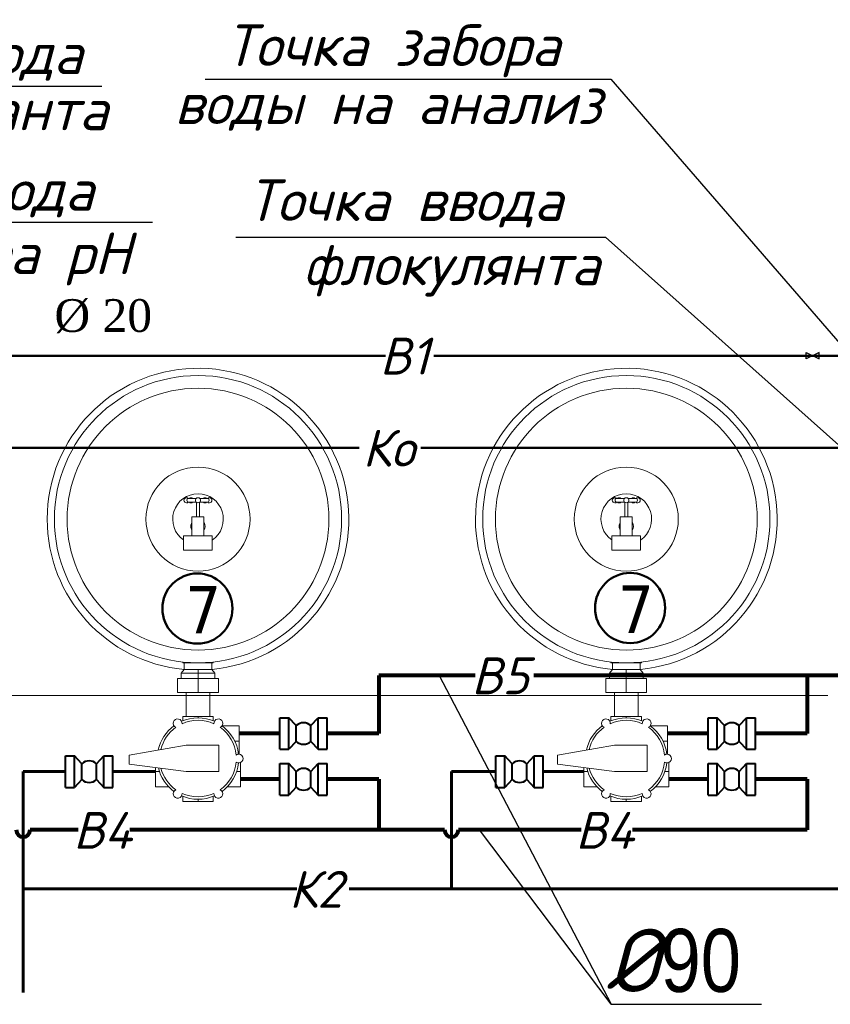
# Model space of a CAD drawing. Extents: x 4114239 to 5838486, y 780458 to 1383318.
# Tile 7 of 231: x 4325488 to 4331923, y 973140 to 980954. Entities that reach past the tile are written whole.
import ezdxf

# ---------------------------------------------------------------- set-up
doc = ezdxf.new("R2010")
doc.units = 0
doc.header["$MEASUREMENT"] = 0
for name, color, linetype, lineweight in [('1', 7, 'Continuous', 50), ('1-A', 1, 'Continuous', 40), ('BRAVARIJA', 5, 'Continuous', 35), ('Layer1', 7, 'Continuous', 40), ('Основные', 160, 'Continuous', 40), ('Стены', 5, 'Continuous', 30)]:
    doc.layers.add(name, color=color, linetype=linetype, lineweight=lineweight)
doc.layers.add('RURY-CIENKIE', color=5, linetype='Continuous')
doc.layers.add('Отметки', color=7, linetype='Continuous', lineweight=0, true_color=0x221726)
doc.styles.add('GOST_P', font='isocpeui.ttf')
doc.styles.add('ГОСТ 250', font='isocpeui.ttf', dxfattribs={"height": 300})
doc.styles.add('таня', font='times.ttf', dxfattribs={"height": 280})

msp = doc.modelspace()

# ---------------------------------------------------------------- linework, layer by layer
for p, q in [((4326959.438, 980481.6902), (4330181.938, 980481.6902)), ((4330181.938, 980481.6902), (4332201.82, 978148.4052)), ((4323311.382, 980427.3808), (4326139.1146, 980427.3808)), ((4323224.8881, 979347.7067), (4326542.0588, 979347.7067)), ((4327204.0739, 979229.5458), (4330137.1042, 979229.5458)), ((4332013.7459, 977557.3985), (4330137.1042, 979229.5458)), ((4328817.9252, 975750.6409, 41.0635), (4330183.8998, 973140.2282)), ((4330183.8998, 973140.2282), (4329137.7551, 974523.7638))]:
    msp.add_line(p, q)
at = {"color": 0, "linetype": 'Continuous', "lineweight": 0}
for p, q in [((4326823.982, 977155.5846), (4326889.3728, 977155.5846)), ((4326916.9675, 977155.5846), (4326982.3582, 977155.5846)), ((4330223.982, 977155.5846), (4330289.3728, 977155.5846)), ((4330316.9675, 977155.5846), (4330382.3582, 977155.5846)), ((4326823.982, 977125.1846), (4326889.3728, 977125.1846)), ((4326891.0609, 977009.5005), (4326891.0609, 977123.8084)), ((4326915.2793, 977009.5005), (4326915.2793, 977123.8084)), ((4326916.9675, 977125.1846), (4326982.3582, 977125.1846)), ((4330223.982, 977125.1846), (4330289.3728, 977125.1846)), ((4330291.0609, 977009.5005), (4330291.0609, 977123.8084)), ((4330315.2793, 977009.5005), (4330315.2793, 977123.8084)), ((4330316.9675, 977125.1846), (4330382.3582, 977125.1846)), ((4326855.6701, 976857.5005), (4326855.6701, 977009.5005)), ((4326950.6701, 977009.5005), (4326855.6701, 977009.5005)), ((4326950.6701, 977009.5005), (4326950.6701, 976857.5005)), ((4330255.6701, 976857.5005), (4330255.6701, 977009.5005)), ((4330350.6701, 977009.5005), (4330255.6701, 977009.5005)), ((4330350.6701, 977009.5005), (4330350.6701, 976857.5005)), ((4327017.1701, 976857.5005), (4326789.1701, 976857.5005)), ((4326789.1701, 976857.5005), (4326789.1701, 976743.5005)), ((4327017.1701, 976857.5005), (4327017.1701, 976743.5005)), ((4330417.1701, 976857.5005), (4330189.1701, 976857.5005)), ((4330189.1701, 976857.5005), (4330189.1701, 976743.5005)), ((4330417.1701, 976857.5005), (4330417.1701, 976743.5005)), ((4326789.1701, 976743.5005), (4327017.1701, 976743.5005)), ((4330189.1701, 976743.5005), (4330417.1701, 976743.5005)), ((4326781.9305, 975850.5993), (4326781.9305, 975857.1032)), ((4326781.9305, 975850.5993), (4326903.5305, 975850.5993)), ((4326781.9305, 975850.5993), (4326903.5305, 975850.5993)), ((4326793.3305, 975797.3993), (4326793.3305, 975850.5993)), ((4326793.3305, 975797.3993), (4326793.3305, 975850.5993)), ((4326903.5305, 975850.5993), (4327025.1305, 975850.5993)), ((4326903.5305, 975850.5993), (4327025.1305, 975850.5993)), ((4327013.7305, 975797.3993), (4327013.7305, 975850.5993)), ((4327013.7305, 975797.3993), (4327013.7305, 975850.5993)), ((4327025.1305, 975850.5993), (4327025.1305, 975857.1032)), ((4330181.9305, 975850.5993), (4330181.9305, 975857.1032)), ((4330181.9305, 975850.5993), (4330303.5305, 975850.5993)), ((4330181.9305, 975850.5993), (4330303.5305, 975850.5993)), ((4330193.3305, 975797.3993), (4330193.3305, 975850.5993)), ((4330193.3305, 975797.3993), (4330193.3305, 975850.5993)), ((4330303.5305, 975850.5993), (4330425.1305, 975850.5993)), ((4330303.5305, 975850.5993), (4330425.1305, 975850.5993)), ((4330413.7305, 975797.3993), (4330413.7305, 975850.5993)), ((4330413.7305, 975797.3993), (4330413.7305, 975850.5993)), ((4330425.1305, 975850.5993), (4330425.1305, 975857.1032)), ((4326793.3305, 975797.3993), (4326770.5305, 975767.4066)), ((4326770.5305, 975767.4066), (4326903.5305, 975767.4066)), ((4326770.5305, 975767.4066), (4326903.5305, 975767.4066)), ((4326770.5305, 975767.4066), (4326770.5305, 975725.1993)), ((4326903.5305, 975797.3993), (4326793.3305, 975797.3993)), ((4326903.5305, 975797.3993), (4326793.3305, 975797.3993)), ((4326903.5305, 975797.3993), (4326903.5305, 975767.4066)), ((4327013.7305, 975797.3993), (4326903.5305, 975797.3993)), ((4327013.7305, 975797.3993), (4326903.5305, 975797.3993)), ((4326903.5305, 975797.3993), (4326903.5305, 975767.4066)), ((4326903.5305, 975767.4066), (4326903.5305, 975725.1993)), ((4326903.5305, 975767.4066), (4326903.5305, 975725.1993)), ((4326903.5305, 975767.4066), (4327036.5305, 975767.4066)), ((4326903.5305, 975767.4066), (4327036.5305, 975767.4066)), ((4327013.7305, 975797.3993), (4327036.5305, 975767.4066)), ((4327036.5305, 975767.4066), (4327036.5305, 975725.1993)), ((4330193.3305, 975797.3993), (4330170.5305, 975767.4066)), ((4330170.5305, 975767.4066), (4330303.5305, 975767.4066)), ((4330170.5305, 975767.4066), (4330303.5305, 975767.4066)), ((4330170.5305, 975767.4066), (4330170.5305, 975725.1993)), ((4330303.5305, 975797.3993), (4330193.3305, 975797.3993)), ((4330303.5305, 975797.3993), (4330193.3305, 975797.3993)), ((4330303.5305, 975797.3993), (4330303.5305, 975767.4066)), ((4330413.7305, 975797.3993), (4330303.5305, 975797.3993)), ((4330413.7305, 975797.3993), (4330303.5305, 975797.3993)), ((4330303.5305, 975797.3993), (4330303.5305, 975767.4066)), ((4330303.5305, 975767.4066), (4330303.5305, 975725.1993)), ((4330303.5305, 975767.4066), (4330303.5305, 975725.1993)), ((4330303.5305, 975767.4066), (4330436.5305, 975767.4066)), ((4330303.5305, 975767.4066), (4330436.5305, 975767.4066)), ((4330413.7305, 975797.3993), (4330436.5305, 975767.4066)), ((4330436.5305, 975767.4066), (4330436.5305, 975725.1993)), ((4326903.5305, 975725.1993), (4326742.0305, 975725.1993)), ((4326903.5305, 975725.1993), (4326742.0305, 975725.1993)), ((4326742.0305, 975614.9993), (4326742.0305, 975725.1993)), ((4327065.0305, 975725.1993), (4326903.5305, 975725.1993)), ((4326903.5305, 975614.9993), (4326903.5305, 975725.1993)), ((4327065.0305, 975725.1993), (4326903.5305, 975725.1993)), ((4326903.5305, 975614.9993), (4326903.5305, 975725.1993)), ((4327065.0305, 975614.9993), (4327065.0305, 975725.1993)), ((4330303.5305, 975725.1993), (4330142.0305, 975725.1993)), ((4330303.5305, 975725.1993), (4330142.0305, 975725.1993)), ((4330142.0305, 975614.9993), (4330142.0305, 975725.1993)), ((4330465.0305, 975725.1993), (4330303.5305, 975725.1993)), ((4330303.5305, 975614.9993), (4330303.5305, 975725.1993)), ((4330465.0305, 975725.1993), (4330303.5305, 975725.1993)), ((4330303.5305, 975614.9993), (4330303.5305, 975725.1993)), ((4330465.0305, 975614.9993), (4330465.0305, 975725.1993)), ((4325150.2952, 975590.4949), (4326808.5305, 975590.4949)), ((4326903.5305, 975614.9993), (4326742.0305, 975614.9993)), ((4326903.5305, 975614.9993), (4326742.0305, 975614.9993)), ((4326808.5305, 975424.9993), (4326808.5305, 975614.9993)), ((4327065.0305, 975614.9993), (4326903.5305, 975614.9993)), ((4327065.0305, 975614.9993), (4326903.5305, 975614.9993)), ((4326998.5305, 975424.9993), (4326998.5305, 975614.9993)), ((4326998.5305, 975590.4949), (4330208.5305, 975590.4949)), ((4330303.5305, 975614.9993), (4330142.0305, 975614.9993)), ((4330303.5305, 975614.9993), (4330142.0305, 975614.9993)), ((4330208.5305, 975424.9993), (4330208.5305, 975614.9993)), ((4330465.0305, 975614.9993), (4330303.5305, 975614.9993)), ((4330465.0305, 975614.9993), (4330303.5305, 975614.9993)), ((4330398.5305, 975424.9993), (4330398.5305, 975614.9993)), ((4330398.5305, 975590.4949), (4331903.7459, 975590.4949)), ((4326903.5305, 975424.9993), (4326781.9305, 975424.9993)), ((4326903.5305, 975424.9993), (4326781.9305, 975424.9993)), ((4326781.9305, 975389.8357), (4326781.9305, 975424.9993)), ((4327025.1305, 975424.9993), (4326903.5305, 975424.9993)), ((4326903.5305, 975413.5993), (4326903.5305, 975424.9993)), ((4327025.1305, 975424.9993), (4326903.5305, 975424.9993)), ((4326903.5305, 975413.5993), (4326903.5305, 975424.9993)), ((4327025.1305, 975389.8357), (4327025.1305, 975424.9993)), ((4327229.2855, 975349.9409), (4327096.0686, 975349.9409)), ((4327229.2855, 975228.3409), (4327229.2855, 975349.9409)), ((4327229.2855, 975228.3409), (4327229.2855, 975349.9409)), ((4330303.5305, 975424.9993), (4330181.9305, 975424.9993)), ((4330303.5305, 975424.9993), (4330181.9305, 975424.9993)), ((4330181.9305, 975389.8357), (4330181.9305, 975424.9993)), ((4330425.1305, 975424.9993), (4330303.5305, 975424.9993)), ((4330303.5305, 975413.5993), (4330303.5305, 975424.9993)), ((4330425.1305, 975424.9993), (4330303.5305, 975424.9993)), ((4330303.5305, 975413.5993), (4330303.5305, 975424.9993)), ((4330425.1305, 975389.8357), (4330425.1305, 975424.9993)), ((4330629.2855, 975349.9409), (4330496.0686, 975349.9409)), ((4330629.2855, 975228.3409), (4330629.2855, 975349.9409)), ((4330629.2855, 975228.3409), (4330629.2855, 975349.9409)), ((4326358.1669, 975118.738), (4326809.1562, 975197.2873)), ((4326358.1669, 975118.738), (4326809.1562, 975197.2873)), ((4326809.1562, 975197.2873), (4327068.7669, 975197.2873)), ((4326809.1562, 975197.2873), (4327068.7669, 975197.2873)), ((4327068.7669, 975197.2873), (4327068.7669, 974988.2873)), ((4327068.7669, 975197.2873), (4327068.7669, 974988.2873)), ((4327229.2855, 975228.3409), (4327195.6884, 975228.3409)), ((4327229.2855, 975228.3409), (4327195.6884, 975228.3409)), ((4327229.2855, 975125.1897), (4327229.2855, 975228.3409)), ((4327229.2855, 975125.1897), (4327229.2855, 975228.3409)), ((4329758.1669, 975118.738), (4330209.1562, 975197.2873)), ((4329758.1669, 975118.738), (4330209.1562, 975197.2873)), ((4330209.1562, 975197.2873), (4330468.7669, 975197.2873)), ((4330209.1562, 975197.2873), (4330468.7669, 975197.2873)), ((4330468.7669, 975197.2873), (4330468.7669, 974988.2873)), ((4330468.7669, 975197.2873), (4330468.7669, 974988.2873)), ((4330629.2855, 975228.3409), (4330595.6884, 975228.3409)), ((4330629.2855, 975228.3409), (4330595.6884, 975228.3409)), ((4330629.2855, 975125.1897), (4330629.2855, 975228.3409)), ((4330629.2855, 975125.1897), (4330629.2855, 975228.3409)), ((4326358.1669, 975046.7147), (4326358.1669, 975118.738)), ((4326358.1669, 975046.7147), (4326358.1669, 975118.738)), ((4329758.1669, 975046.7147), (4329758.1669, 975118.738)), ((4329758.1669, 975046.7147), (4329758.1669, 975118.738)), ((4326358.1669, 975046.7147), (4326809.1562, 974988.2873)), ((4326358.1669, 975046.7147), (4326809.1562, 974988.2873)), ((4327241.3505, 974986.8861), (4327241.3505, 975059.2233)), ((4327241.3505, 974986.8861), (4327241.3505, 975059.2233)), ((4329758.1669, 975046.7147), (4330209.1562, 974988.2873)), ((4329758.1669, 975046.7147), (4330209.1562, 974988.2873)), ((4330641.3505, 974986.8861), (4330641.3505, 975059.2233)), ((4330641.3505, 974986.8861), (4330641.3505, 975059.2233)), ((4326565.7105, 974986.8861), (4326565.7105, 975019.8266)), ((4326565.7105, 974986.8861), (4326565.7105, 975019.8266)), ((4326565.7105, 974865.2861), (4326565.7105, 974986.8861)), ((4326565.7105, 974986.8861), (4326597.6342, 974986.8861)), ((4326565.7105, 974865.2861), (4326565.7105, 974986.8861)), ((4326565.7105, 974986.8861), (4326597.6342, 974986.8861)), ((4327068.7669, 974988.2873), (4326809.1562, 974988.2873)), ((4327068.7669, 974988.2873), (4326809.1562, 974988.2873)), ((4327209.4269, 974986.8861), (4327241.3505, 974986.8861)), ((4327209.4269, 974986.8861), (4327241.3505, 974986.8861)), ((4327241.3505, 974865.2861), (4327241.3505, 974986.8861)), ((4327241.3505, 974865.2861), (4327241.3505, 974986.8861)), ((4329965.7105, 974986.8861), (4329965.7105, 975019.8266)), ((4329965.7105, 974986.8861), (4329965.7105, 975019.8266)), ((4329965.7105, 974865.2861), (4329965.7105, 974986.8861)), ((4329965.7105, 974986.8861), (4329997.6342, 974986.8861)), ((4329965.7105, 974865.2861), (4329965.7105, 974986.8861)), ((4329965.7105, 974986.8861), (4329997.6342, 974986.8861)), ((4330468.7669, 974988.2873), (4330209.1562, 974988.2873)), ((4330468.7669, 974988.2873), (4330209.1562, 974988.2873)), ((4330609.4269, 974986.8861), (4330641.3505, 974986.8861)), ((4330609.4269, 974986.8861), (4330641.3505, 974986.8861)), ((4330641.3505, 974865.2861), (4330641.3505, 974986.8861)), ((4330641.3505, 974865.2861), (4330641.3505, 974986.8861)), ((4326565.7105, 974865.2861), (4326672.0937, 974865.2861)), ((4327134.9673, 974865.2861), (4327241.3505, 974865.2861)), ((4329965.7105, 974865.2861), (4330072.0937, 974865.2861)), ((4330534.9673, 974865.2861), (4330641.3505, 974865.2861)), ((4326781.9305, 974791.3629), (4326781.9305, 974748.9647)), ((4326781.9305, 974748.9647), (4326903.5305, 974748.9647)), ((4326781.9305, 974748.9647), (4326903.5305, 974748.9647)), ((4326903.5305, 974767.5993), (4326903.5305, 974748.9647)), ((4326903.5305, 974767.5993), (4326903.5305, 974748.9647)), ((4326903.5305, 974748.9647), (4327025.1305, 974748.9647)), ((4326903.5305, 974748.9647), (4327025.1305, 974748.9647)), ((4327025.1305, 974791.3629), (4327025.1305, 974748.9647)), ((4330181.9305, 974791.3629), (4330181.9305, 974748.9647)), ((4330181.9305, 974748.9647), (4330303.5305, 974748.9647)), ((4330181.9305, 974748.9647), (4330303.5305, 974748.9647)), ((4330303.5305, 974767.5993), (4330303.5305, 974748.9647)), ((4330303.5305, 974767.5993), (4330303.5305, 974748.9647)), ((4330303.5305, 974748.9647), (4330425.1305, 974748.9647)), ((4330303.5305, 974748.9647), (4330425.1305, 974748.9647)), ((4330425.1305, 974791.3629), (4330425.1305, 974748.9647))]:
    msp.add_line(p, q, dxfattribs=at)
at = {"color": 1, "linetype": 'Continuous', "lineweight": 80}
for p, q in [((4328339.7393, 975750.6409), (4328339.7393, 975289.1409)), ((4329103.6938, 975750.6409, 41.0635), (4328339.7393, 975750.6409, 41.0635)), ((4332013.7459, 975750.6409, 41.0635), (4329569.5578, 975750.6409, 41.0635)), ((4331739.7393, 975750.6409), (4331739.7393, 975289.1409)), ((4327553.3855, 975289.1409), (4327229.2855, 975289.1409)), ((4328339.7393, 975289.1409), (4327929.9855, 975289.1409)), ((4330953.3855, 975289.1409), (4330629.2855, 975289.1409)), ((4331739.7393, 975289.1409), (4331329.9855, 975289.1409))]:
    msp.add_line(p, q, dxfattribs=at)
at = {"color": 7, "linetype": 'Continuous', "lineweight": 40}
for p, q in [((4327553.3855, 975289.1409), (4327553.3855, 975414.4409)), ((4327553.3855, 975414.4409), (4327624.7855, 975414.4409)), ((4327624.7855, 975289.1409), (4327624.7855, 975414.4409)), ((4327683.2355, 975351.7909), (4327624.7855, 975414.4409)), ((4327683.2355, 975351.7909), (4327683.2366, 975351.7919)), ((4327683.2355, 975289.1409), (4327683.2355, 975351.7909)), ((4327800.1355, 975351.7909), (4327858.5855, 975414.4409)), ((4327800.1355, 975289.1409), (4327800.1355, 975351.7909)), ((4327858.5855, 975289.1409), (4327858.5855, 975414.4409)), ((4327858.5855, 975414.4409), (4327929.9855, 975414.4409)), ((4327929.9855, 975289.1409), (4327929.9855, 975414.4409)), ((4330953.3855, 975289.1409), (4330953.3855, 975414.4409)), ((4330953.3855, 975414.4409), (4331024.7855, 975414.4409)), ((4331024.7855, 975289.1409), (4331024.7855, 975414.4409)), ((4331083.2355, 975351.7909), (4331024.7855, 975414.4409)), ((4331083.2355, 975351.7909), (4331083.2366, 975351.7919)), ((4331083.2355, 975289.1409), (4331083.2355, 975351.7909)), ((4331200.1355, 975351.7909), (4331258.5855, 975414.4409)), ((4331200.1355, 975289.1409), (4331200.1355, 975351.7909)), ((4331258.5855, 975289.1409), (4331258.5855, 975414.4409)), ((4331258.5855, 975414.4409), (4331329.9855, 975414.4409)), ((4331329.9855, 975289.1409), (4331329.9855, 975414.4409)), ((4327553.3855, 975163.8409), (4327553.3855, 975289.1409)), ((4327624.7855, 975163.8409), (4327624.7855, 975289.1409)), ((4327683.2355, 975226.4909), (4327683.2355, 975289.1409)), ((4327800.1355, 975226.4909), (4327800.1355, 975289.1409)), ((4327858.5855, 975163.8409), (4327858.5855, 975289.1409)), ((4327929.9855, 975163.8409), (4327929.9855, 975289.1409)), ((4330953.3855, 975163.8409), (4330953.3855, 975289.1409)), ((4331024.7855, 975163.8409), (4331024.7855, 975289.1409)), ((4331083.2355, 975226.4909), (4331083.2355, 975289.1409)), ((4331200.1355, 975226.4909), (4331200.1355, 975289.1409)), ((4331258.5855, 975163.8409), (4331258.5855, 975289.1409)), ((4331329.9855, 975163.8409), (4331329.9855, 975289.1409)), ((4327683.2355, 975226.4909), (4327624.7855, 975163.8409)), ((4327683.2355, 975226.4909), (4327683.2366, 975226.49)), ((4327800.1355, 975226.4909), (4327858.5855, 975163.8409)), ((4331083.2355, 975226.4909), (4331024.7855, 975163.8409)), ((4331083.2355, 975226.4909), (4331083.2366, 975226.49)), ((4331200.1355, 975226.4909), (4331258.5855, 975163.8409)), ((4327553.3855, 975163.8409), (4327624.7855, 975163.8409)), ((4327858.5855, 975163.8409), (4327929.9855, 975163.8409)), ((4330953.3855, 975163.8409), (4331024.7855, 975163.8409)), ((4331258.5855, 975163.8409), (4331329.9855, 975163.8409)), ((4325851.4439, 974986.8861), (4325851.4439, 975112.1861)), ((4325851.4439, 975112.1861), (4325922.8439, 975112.1861)), ((4325922.8439, 974986.8861), (4325922.8439, 975112.1861)), ((4325981.2939, 975049.5361), (4325922.8439, 975112.1861)), ((4325981.2939, 975049.5361), (4325981.2949, 975049.5371)), ((4325981.2939, 974986.8861), (4325981.2939, 975049.5361)), ((4326098.1939, 975049.5361), (4326156.6439, 975112.1861)), ((4326098.1939, 974986.8861), (4326098.1939, 975049.5361)), ((4326156.6439, 974986.8861), (4326156.6439, 975112.1861)), ((4326156.6439, 975112.1861), (4326228.0439, 975112.1861)), ((4326228.0439, 974986.8861), (4326228.0439, 975112.1861)), ((4327553.3855, 974926.0861), (4327553.3855, 975051.3861)), ((4327553.3855, 975051.3861), (4327624.7855, 975051.3861)), ((4327624.7855, 974926.0861), (4327624.7855, 975051.3861)), ((4327683.2355, 974988.7361), (4327624.7855, 975051.3861)), ((4327800.1355, 974988.7361), (4327858.5855, 975051.3861)), ((4327858.5855, 974926.0861), (4327858.5855, 975051.3861)), ((4327858.5855, 975051.3861), (4327929.9855, 975051.3861)), ((4327929.9855, 974926.0861), (4327929.9855, 975051.3861)), ((4329268.1127, 974986.8861), (4329268.1127, 975112.1861)), ((4329268.1127, 975112.1861), (4329339.5127, 975112.1861)), ((4329339.5127, 974986.8861), (4329339.5127, 975112.1861)), ((4329397.9627, 975049.5361), (4329339.5127, 975112.1861)), ((4329397.9627, 975049.5361), (4329397.9637, 975049.5371)), ((4329397.9627, 974986.8861), (4329397.9627, 975049.5361)), ((4329514.8627, 975049.5361), (4329573.3127, 975112.1861)), ((4329514.8627, 974986.8861), (4329514.8627, 975049.5361)), ((4329573.3127, 974986.8861), (4329573.3127, 975112.1861)), ((4329573.3127, 975112.1861), (4329644.7127, 975112.1861)), ((4329644.7127, 974986.8861), (4329644.7127, 975112.1861)), ((4330953.3855, 974926.0861), (4330953.3855, 975051.3861)), ((4330953.3855, 975051.3861), (4331024.7855, 975051.3861)), ((4331024.7855, 974926.0861), (4331024.7855, 975051.3861)), ((4331083.2355, 974988.7361), (4331024.7855, 975051.3861)), ((4331200.1355, 974988.7361), (4331258.5855, 975051.3861)), ((4331258.5855, 974926.0861), (4331258.5855, 975051.3861)), ((4331258.5855, 975051.3861), (4331329.9855, 975051.3861)), ((4331329.9855, 974926.0861), (4331329.9855, 975051.3861)), ((4325851.4439, 974861.5861), (4325851.4439, 974986.8861)), ((4325922.8439, 974861.5861), (4325922.8439, 974986.8861)), ((4325981.2939, 974924.2361), (4325981.2939, 974986.8861)), ((4326098.1939, 974924.2361), (4326098.1939, 974986.8861)), ((4326156.6439, 974861.5861), (4326156.6439, 974986.8861)), ((4326228.0439, 974861.5861), (4326228.0439, 974986.8861)), ((4327683.2355, 974988.7361), (4327683.2366, 974988.7371)), ((4327683.2355, 974926.0861), (4327683.2355, 974988.7361)), ((4327800.1355, 974926.0861), (4327800.1355, 974988.7361)), ((4329268.1127, 974861.5861), (4329268.1127, 974986.8861)), ((4329339.5127, 974861.5861), (4329339.5127, 974986.8861)), ((4329397.9627, 974924.2361), (4329397.9627, 974986.8861)), ((4329514.8627, 974924.2361), (4329514.8627, 974986.8861)), ((4329573.3127, 974861.5861), (4329573.3127, 974986.8861)), ((4329644.7127, 974861.5861), (4329644.7127, 974986.8861)), ((4331083.2355, 974988.7361), (4331083.2366, 974988.7371)), ((4331083.2355, 974926.0861), (4331083.2355, 974988.7361)), ((4331200.1355, 974926.0861), (4331200.1355, 974988.7361)), ((4325981.2939, 974924.2361), (4325922.8439, 974861.5861)), ((4325981.2939, 974924.2361), (4325981.2949, 974924.2352)), ((4326098.1939, 974924.2361), (4326156.6439, 974861.5861)), ((4327553.3855, 974800.7861), (4327553.3855, 974926.0861)), ((4327624.7855, 974800.7861), (4327624.7855, 974926.0861)), ((4327683.2355, 974863.4361), (4327683.2355, 974926.0861)), ((4327800.1355, 974863.4361), (4327800.1355, 974926.0861)), ((4327858.5855, 974800.7861), (4327858.5855, 974926.0861)), ((4327929.9855, 974800.7861), (4327929.9855, 974926.0861)), ((4329397.9627, 974924.2361), (4329339.5127, 974861.5861)), ((4329397.9627, 974924.2361), (4329397.9637, 974924.2352)), ((4329514.8627, 974924.2361), (4329573.3127, 974861.5861)), ((4330953.3855, 974800.7861), (4330953.3855, 974926.0861)), ((4331024.7855, 974800.7861), (4331024.7855, 974926.0861)), ((4331083.2355, 974863.4361), (4331083.2355, 974926.0861)), ((4331200.1355, 974863.4361), (4331200.1355, 974926.0861)), ((4331258.5855, 974800.7861), (4331258.5855, 974926.0861)), ((4331329.9855, 974800.7861), (4331329.9855, 974926.0861)), ((4325851.4439, 974861.5861), (4325922.8439, 974861.5861)), ((4326156.6439, 974861.5861), (4326228.0439, 974861.5861)), ((4327683.2355, 974863.4361), (4327624.7855, 974800.7861)), ((4327683.2355, 974863.4361), (4327683.2366, 974863.4352)), ((4327800.1355, 974863.4361), (4327858.5855, 974800.7861)), ((4329268.1127, 974861.5861), (4329339.5127, 974861.5861)), ((4329573.3127, 974861.5861), (4329644.7127, 974861.5861)), ((4331083.2355, 974863.4361), (4331024.7855, 974800.7861)), ((4331083.2355, 974863.4361), (4331083.2366, 974863.4352)), ((4331200.1355, 974863.4361), (4331258.5855, 974800.7861)), ((4327553.3855, 974800.7861), (4327624.7855, 974800.7861)), ((4327858.5855, 974800.7861), (4327929.9855, 974800.7861)), ((4330953.3855, 974800.7861), (4331024.7855, 974800.7861)), ((4331258.5855, 974800.7861), (4331329.9855, 974800.7861))]:
    msp.add_line(p, q, dxfattribs=at)
at = {"color": 32, "linetype": 'Continuous', "lineweight": 60}
for p, q in [((4325851.4439, 974986.8861), (4325515.6481, 974986.8861)), ((4325515.6481, 973234.2633), (4325515.6481, 974986.8861)), ((4326565.7105, 974986.8861), (4326228.0439, 974986.8861)), ((4329268.1127, 974986.8861), (4328915.6481, 974986.8861)), ((4328915.6481, 974986.8861), (4328915.6481, 974056.0651)), ((4329965.7105, 974986.8861), (4329644.7127, 974986.8861)), ((4327688.4031, 974056.0651), (4325515.6481, 974056.0651)), ((4328915.6481, 974056.0651), (4328103.3022, 974056.0651)), ((4328915.6481, 974056.0651), (4334006.0907, 974056.0651))]:
    msp.add_line(p, q, dxfattribs=at)
at = {"ltscale": 5}
msp.add_line((4330183.8998, 973140.2282), (4331377.4573, 973140.2282), dxfattribs=at)
at = {"ltscale": 10}
msp.add_lwpolyline([(4331730.9213, 978261.9401), (4331730.9213, 978313.0336), (4331833.1083, 978261.9401), (4331833.1083, 978313.0336)], close=True, dxfattribs=at)
at = {"color": 0, "linetype": 'Continuous', "lineweight": 0}
for centre, radius in [((4326903.5305, 976990.5993), 1140), ((4330303.5305, 976990.5993), 1140), ((4326903.5305, 976990.5993), 1038.796), ((4330303.5305, 976990.5993), 1038.796), ((4326903.5305, 976990.5993), 412.9202), ((4330303.5305, 976990.5993), 412.9202)]:
    msp.add_circle(centre, radius, dxfattribs=at)
for centre, radius, start, end in [((4326903.5305, 976990.5993), 1197.3122, 275.28094804, 180), ((4330303.5305, 976990.5993), 1197.3122, 275.28094804, 180), ((4326903.5305, 976990.5993), 201.1128, 90, 235.3446948), ((4326812.8198, 977140.3846), 20.5282, 47.76941163, 312.23058808), ((4326847.3305, 977140.3846), 20.5282, 47.76941163, 132.23058837), ((4326903.1701, 977140.3846), 20.5282, 33.82094626, 146.17905374), ((4326903.5305, 976990.5993), 201.1128, 304.40604017, 90), ((4326959.0097, 977140.3846), 20.5282, 47.76941163, 132.23058837), ((4326993.5205, 977140.3846), 20.5282, 227.76941192, 132.23058837), ((4330303.5305, 976990.5993), 201.1128, 90, 235.3446948), ((4330212.8198, 977140.3846), 20.5282, 47.76941163, 312.23058808), ((4330247.3305, 977140.3846), 20.5282, 47.76941163, 132.23058837), ((4330303.1701, 977140.3846), 20.5282, 33.82094626, 146.17905374), ((4330303.5305, 976990.5993), 201.1128, 304.40604017, 90), ((4330359.0097, 977140.3846), 20.5282, 47.76941163, 132.23058837), ((4330393.5205, 977140.3846), 20.5282, 227.76941192, 132.23058837), ((4326847.3305, 977140.3846), 20.5282, 227.76941192, 312.23058808), ((4326903.1701, 977140.3846), 20.5282, 213.82094626, 326.17905374), ((4326959.0097, 977140.3846), 20.5282, 227.76941192, 312.23058808), ((4330247.3305, 977140.3846), 20.5282, 227.76941192, 312.23058808), ((4330303.1701, 977140.3846), 20.5282, 213.82094626, 326.17905374), ((4330359.0097, 977140.3846), 20.5282, 227.76941192, 312.23058808), ((4326903.5305, 976990.5993), 1197.3122, 180, 264.71905196), ((4330303.5305, 976990.5993), 1197.3122, 180, 264.71905196), ((4326903.5305, 976933.5993), 57, 147.783696, 180), ((4326903.5305, 976933.5993), 57, 180, 212.89617799), ((4326903.5305, 976933.5993), 57, 325.79286504, 32.216304), ((4330303.5305, 976933.5993), 57, 147.783696, 180), ((4330303.5305, 976933.5993), 57, 180, 212.89617799), ((4330303.5305, 976933.5993), 57, 325.79286504, 32.216304), ((4326903.5305, 975090.5993), 323, 126.15825465, 167.82250446), ((4326903.5305, 975090.5993), 323, 126.15825465, 167.82250446), ((4326742.0305, 975370.3255), 34.6999, 354.18554509, 245.81445491), ((4326742.0305, 975370.3255), 34.6999, 354.18554509, 245.81445491), ((4326903.5305, 975090.5993), 323, 66.15825466, 113.84174534), ((4326903.5305, 975090.5993), 323, 66.15825466, 113.84174534), ((4326903.5305, 975090.5993), 304, 65.31099146, 114.68900854), ((4326903.5305, 975090.5993), 304, 65.31099146, 114.68900854), ((4327065.0305, 975370.3255), 34.6999, 294.18554509, 185.81445491), ((4327065.0305, 975370.3255), 34.6999, 294.18554509, 185.81445491), ((4326903.5305, 975090.5993), 323, 6.15825483, 53.84174535), ((4326903.5305, 975090.5993), 323, 6.15825483, 53.84174535), ((4330303.5305, 975090.5993), 323, 126.15825465, 167.82250446), ((4330303.5305, 975090.5993), 323, 126.15825465, 167.82250446), ((4330142.0305, 975370.3255), 34.6999, 354.18554509, 245.81445491), ((4330142.0305, 975370.3255), 34.6999, 354.18554509, 245.81445491), ((4330303.5305, 975090.5993), 323, 66.15825466, 113.84174534), ((4330303.5305, 975090.5993), 323, 66.15825466, 113.84174534), ((4330303.5305, 975090.5993), 304, 65.31099146, 114.68900854), ((4330303.5305, 975090.5993), 304, 65.31099146, 114.68900854), ((4330465.0305, 975370.3255), 34.6999, 294.18554509, 185.81445491), ((4330465.0305, 975370.3255), 34.6999, 294.18554509, 185.81445491), ((4330303.5305, 975090.5993), 323, 6.15825483, 53.84174535), ((4330303.5305, 975090.5993), 323, 6.15825483, 53.84174535), ((4326903.5305, 975090.5993), 304, 125.31099152, 166.36381795), ((4326903.5305, 975090.5993), 304, 125.31099152, 166.36381795), ((4326903.5305, 975090.5993), 304, 5.31099166, 54.68900848), ((4326903.5305, 975090.5993), 304, 5.31099166, 54.68900848), ((4330303.5305, 975090.5993), 304, 125.31099152, 166.36381795), ((4330303.5305, 975090.5993), 304, 125.31099152, 166.36381795), ((4330303.5305, 975090.5993), 304, 5.31099166, 54.68900848), ((4330303.5305, 975090.5993), 304, 5.31099166, 54.68900848), ((4327226.5305, 975090.5993), 34.6999, 234.18554521, 125.81445479), ((4327226.5305, 975090.5993), 34.6999, 234.18554521, 125.81445479), ((4330626.5305, 975090.5993), 34.6999, 234.18554521, 125.81445479), ((4330626.5305, 975090.5993), 34.6999, 234.18554521, 125.81445479), ((4326903.5305, 975090.5993), 304, 305.31099152, 354.68900834), ((4326903.5305, 975090.5993), 304, 305.31099152, 354.68900834), ((4326903.5305, 975090.5993), 323, 306.15825465, 353.84174517), ((4326903.5305, 975090.5993), 323, 306.15825465, 353.84174517), ((4330303.5305, 975090.5993), 304, 305.31099152, 354.68900834), ((4330303.5305, 975090.5993), 304, 305.31099152, 354.68900834), ((4330303.5305, 975090.5993), 323, 306.15825465, 353.84174517), ((4330303.5305, 975090.5993), 323, 306.15825465, 353.84174517), ((4326903.5305, 975090.5993), 323, 193.20769245, 233.84174535), ((4326903.5305, 975090.5993), 323, 193.20769245, 233.84174535), ((4326903.5305, 975090.5993), 304, 194.55905653, 234.68900848), ((4326903.5305, 975090.5993), 304, 194.55905653, 234.68900848), ((4330303.5305, 975090.5993), 323, 193.20769245, 233.84174535), ((4330303.5305, 975090.5993), 323, 193.20769245, 233.84174535), ((4330303.5305, 975090.5993), 304, 194.55905653, 234.68900848), ((4330303.5305, 975090.5993), 304, 194.55905653, 234.68900848), ((4326742.0305, 974810.8731), 34.6999, 114.18554509, 5.81445491), ((4326742.0305, 974810.8731), 34.6999, 114.18554509, 5.81445491), ((4326903.5305, 975090.5993), 304, 245.31099146, 294.68900854), ((4326903.5305, 975090.5993), 304, 245.31099146, 294.68900854), ((4327065.0305, 974810.8731), 34.6999, 174.18554509, 65.81445491), ((4327065.0305, 974810.8731), 34.6999, 174.18554509, 65.81445491), ((4330142.0305, 974810.8731), 34.6999, 114.18554509, 5.81445491), ((4330142.0305, 974810.8731), 34.6999, 114.18554509, 5.81445491), ((4330303.5305, 975090.5993), 304, 245.31099146, 294.68900854), ((4330303.5305, 975090.5993), 304, 245.31099146, 294.68900854), ((4330465.0305, 974810.8731), 34.6999, 174.18554509, 65.81445491), ((4330465.0305, 974810.8731), 34.6999, 174.18554509, 65.81445491), ((4326903.5305, 975090.5993), 323, 246.15825466, 293.84174534), ((4326903.5305, 975090.5993), 323, 246.15825466, 293.84174534), ((4330303.5305, 975090.5993), 323, 246.15825466, 293.84174534), ((4330303.5305, 975090.5993), 323, 246.15825466, 293.84174534)]:
    msp.add_arc(centre, radius, start, end, dxfattribs=at)
at = {"color": 7, "linetype": 'Continuous', "lineweight": 40}
for centre, start, end in [((4327741.6855, 975289.143), 46.98540497, 133.01365886), ((4331141.6855, 975289.143), 46.98540497, 133.01365886), ((4327741.6855, 975289.1389), 226.98634114, 313.01459503), ((4331141.6855, 975289.1389), 226.98634114, 313.01459503), ((4326039.7439, 974986.8882), 46.98540497, 133.01365886), ((4329456.4127, 974986.8882), 46.98540497, 133.01365886), ((4327741.6855, 974926.0882), 46.98540497, 133.01365886), ((4331141.6855, 974926.0882), 46.98540497, 133.01365886), ((4326039.7439, 974986.8841), 226.98634114, 313.01459503), ((4329456.4127, 974986.8841), 226.98634114, 313.01459503), ((4327741.6855, 974926.0841), 226.98634114, 313.01459503), ((4331141.6855, 974926.0841), 226.98634114, 313.01459503)]:
    msp.add_arc(centre, 85.6806, start, end, dxfattribs=at)
at = {"color": 0, "linetype": 'Continuous', "lineweight": 0, "extrusion": (0, 0, -1)}
for centre, major_axis, start_param, end_param in [((4326823.982, 977140.3846), (0, -15.2), 0, 3.141592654), ((4326892.0079, 977140.3846), (0, 15.2), 3.861740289, 5.563037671), ((4326914.3324, 977140.3846), (0, -15.2), 3.861740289, 5.563037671), ((4326982.3582, 977140.3846), (0, 15.2), 0, 3.141592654), ((4330223.982, 977140.3846), (0, -15.2), 0, 3.141592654), ((4330292.0079, 977140.3846), (0, 15.2), 3.861740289, 5.563037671), ((4330314.3324, 977140.3846), (0, -15.2), 3.861740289, 5.563037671), ((4330382.3582, 977140.3846), (0, 15.2), 0, 3.141592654)]:
    msp.add_ellipse(centre, major_axis=major_axis, ratio=0.587785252, start_param=start_param, end_param=end_param, dxfattribs=at)
at = {"layer": '1'}
for centre in [(4326898.7091, 976281.16), (4330333.7492, 976285.4658)]:
    msp.add_circle(centre, 278.2308, dxfattribs=at)
at = {"layer": 'BRAVARIJA', "lineweight": 80}
for p, q in [((4327553.3855, 974926.0861), (4327241.3505, 974926.0861)), ((4328339.7393, 974926.0861), (4327929.9855, 974926.0861)), ((4328339.7393, 974926.0861), (4328339.7393, 974523.7638)), ((4330953.3855, 974926.0861), (4330641.3505, 974926.0861)), ((4331739.7393, 974926.0861), (4331329.9855, 974926.0861)), ((4331739.7393, 974926.0861), (4331739.7393, 974523.7638)), ((4325952.6008, 974523.7638), (4325570.8543, 974523.7638)), ((4328860.4419, 974523.7638), (4326362.7735, 974523.7638)), ((4329944.9963, 974523.7638), (4328970.8543, 974523.7638)), ((4331739.7393, 974523.7638), (4330351.5085, 974523.7638))]:
    msp.add_line(p, q, dxfattribs=at)
for centre in [(4325515.6481, 974523.7638), (4328915.6481, 974523.7638)]:
    msp.add_arc(centre, 55.2062, 180, 0, dxfattribs=at)
at = {"layer": 'Layer1', "color": 134, "lineweight": 50, "true_color": 0x219c89}
for p, q in [((4322132.1236, 978287.4868), (4328392.5992, 978287.4868)), ((4328776.324, 978287.4868), (4332201.82, 978287.4868))]:
    msp.add_line(p, q, dxfattribs=at)
at = {"layer": 'RURY-CIENKIE', "color": 92, "lineweight": 50, "true_color": 0x00c200}
for p, q in [((4328183.3094, 977557.3985), (4322450.7291, 977557.3985)), ((4332013.7459, 977557.3985), (4328672.2423, 977557.3985))]:
    msp.add_line(p, q, dxfattribs=at)
at = {"layer": 'Стены', "linetype": 'Continuous', "lineweight": 5}
msp.add_lwpolyline([(4331903.7459, 975590.4949), (4325150.2952, 975590.4949)], dxfattribs=at)

# ---------------------------------------------------------------- texts
at = {"layer": '1', "ltscale": 20, "style": 'GOST_P'}
for s, p in [('В1', (4328346.6624, 978137.9811)), ('Ко', (4328209.8109, 977407.8928)), ('В5', (4329073.5168, 975601.1352, 41.0635)), ('К2', (4327625.9297, 973906.5594))]:
    msp.add_text(s, height=292.5, dxfattribs=at).set_placement(p)
at = {"layer": '1-A', "char_height": 377.3952, "attachment_point": 7}
for insert in [(4326803.2627, 976083.6436), (4330238.3029, 976087.9494)]:
    msp.add_mtext('\\P{\\fTahoma|b0|i0|c204|p32;7}', dxfattribs=dict(at, insert=insert))
at = {"layer": 'BRAVARIJA', "lineweight": 60, "style": 'GOST_P'}
for p in [(4325913.6967, 974374.2581), (4329899.8774, 974374.2581)]:
    msp.add_text('В4', height=292.5, dxfattribs=at).set_placement(p)
at = {"layer": 'Основные', "color": 0, "style": 'ГОСТ 250'}
for s, p in [('Точка забора', (4327118.4098, 980586.9032)), ('Точка ввода ', (4323479.3022, 980522.001)), ('дезинфеканта', (4323279.2874, 980077.3244)), ('воды на анализ', (4326716.732, 980125.3663)), ('Точка ввода ', (4323568.8544, 979438.3512)), ('Точка ввода  ', (4327292.4775, 979357.2588)), ('корректора рН', (4323394.7379, 978935.5929)), (' флокулянта', (4327528.5599, 978847.0035))]:
    msp.add_text(s, height=330, dxfattribs=at).set_placement(p)
at = {"layer": 'Основные', "color": 0, "insert": (4331213.2453, 973231.5575), "char_height": 500, "attachment_point": 9, "style": 'ГОСТ 250'}
msp.add_mtext('%%C{\\fArial Narrow|b0|i0|c204|p34;90}', dxfattribs=at)
at = {"layer": 'Отметки', "style": 'таня'}
msp.add_text('%%C 20', height=260, dxfattribs=at).set_placement((4325764.0659, 978476.4583))

doc.saveas('drawing.dxf')
